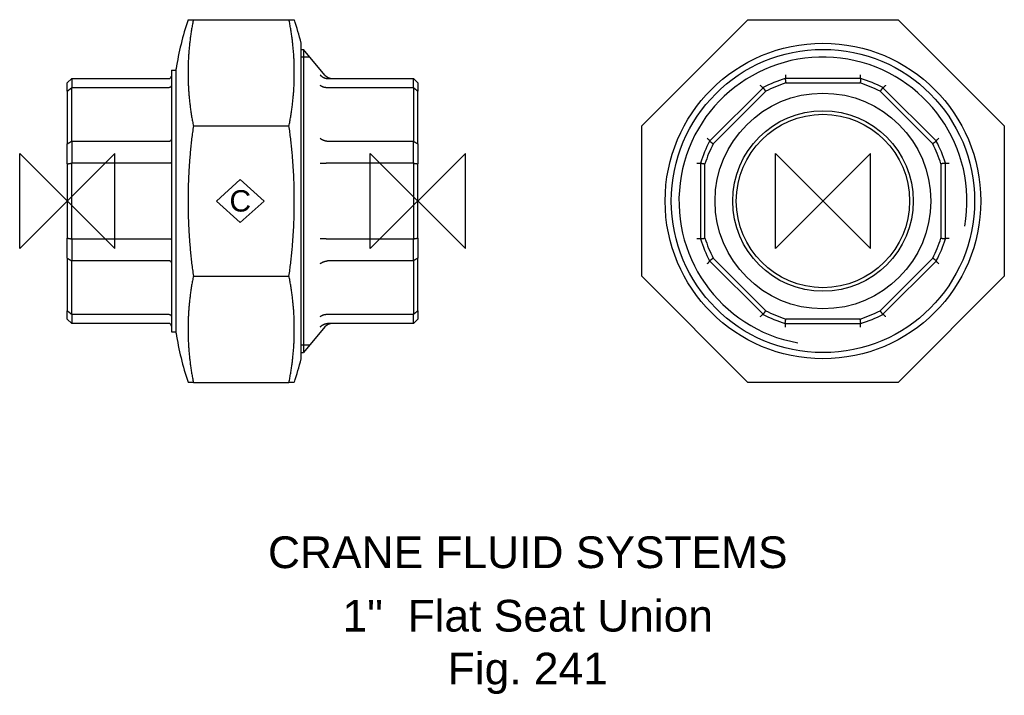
# Model space of a CAD drawing. Extents: x -8 to 148, y -78 to 29.
import ezdxf

# ---------------------------------------------------------------- set-up
doc = ezdxf.new("R2010")
doc.units = 0
doc.header["$MEASUREMENT"] = 0
doc.layers.get('0').update_dxf_attribs({"linetype": 'CONTINUOUS'})
for name, color, linetype in [('DETAIL', 2, 'CONTINUOUS'), ('ORIGIN', 6, 'CONTINUOUS'), ('SYMBOL', 3, 'CONTINUOUS')]:
    doc.layers.add(name, color=color, linetype=linetype)
doc.layers.add('TEXT', color=7, linetype='CONTINUOUS', lineweight=13)
doc.styles.add('fastrack', font='ARIAL.TTF')

# ---------------------------------------------------------------- blocks, each defined once
blk = doc.blocks.new('ZPO')
at = {"layer": 'ORIGIN'}
for p, q in [((-20, 20), (20, -20)), ((20, 20), (-20, -20)), ((-20, -20), (-20, 20)), ((20, -20), (20, 20))]:
    blk.add_line(p, q, dxfattribs=at)
blk = doc.blocks.new('C Symbol')
at = {"layer": 'SYMBOL'}
for p, q in [((-10, 0), (0, 9)), ((0, 9), (10, 0)), ((0, -9), (-10, 0)), ((10, 0), (0, -9))]:
    blk.add_line(p, q, dxfattribs=at)
at = {"layer": 'SYMBOL', "insert": (0, 0), "char_height": 9, "attachment_point": 5, "style": 'fastrack'}
blk.add_mtext('C', dxfattribs=at)

msp = doc.modelspace()

# ---------------------------------------------------------------- linework, layer by layer
at = {"layer": 'DETAIL'}
for p, q in [((19.03, 28.57), (19.87, 28.57)), ((19.87, 28.57), (34.94, 28.57)), ((34.94, 28.57), (35.78, 28.57)), ((90.52, 11.84), (107.26, 28.57)), ((107.26, 28.57), (130.93, 28.57)), ((130.93, 28.57), (147.67, 11.84)), ((36.85, -24.87), (36.85, 24.87)), ((36.85, 23.9), (37.2, 23.9)), ((37.2, 23.9), (37.2, -23.9)), ((40.61, 19.84), (37.2, 23.9)), ((38.22, 22.69), (36.85, 22.69)), ((16.4, 20.64), (16.4, -20.64)), ((16.4, 20.64), (17.14, 20.64)), ((17.14, -20.83), (17.14, 20.83)), ((0, 18.6), (0.7, 19.3)), ((0.7, 19.3), (16, 19.3)), ((0.7, 19.3), (0.7, 17.86)), ((41.06, 19.3), (54.54, 19.3)), ((54.54, 17.86), (54.54, 19.3)), ((54.54, 19.3), (55.24, 18.6)), ((125.06, 19.3), (113.13, 19.3)), ((113.13, 19.3), (113.13, 19.3)), ((125.06, 19.3), (125.05, 19.3)), ((0, 17.29), (0, 18.6)), ((0, 17.29), (0, 9.01)), ((16, 17.86), (0.7, 17.86)), ((0.7, 9.43), (0.7, 17.86)), ((54.54, 17.86), (41.06, 17.86)), ((54.54, 17.86), (54.54, 9.43)), ((55.24, 18.6), (55.24, 17.29)), ((55.24, 9.01), (55.24, 17.29)), ((109.66, 17.86), (101.23, 9.43)), ((101.8, 9.01), (110.08, 17.29)), ((109.66, 17.86), (109.66, 17.86)), ((113.24, 18.6), (124.95, 18.6)), ((128.11, 17.29), (136.39, 9.01)), ((136.96, 9.43), (128.52, 17.86)), ((128.53, 17.86), (128.52, 17.86)), ((19.87, 11.84), (34.94, 11.84)), ((90.52, -11.84), (90.52, 11.84)), ((147.67, 11.84), (147.67, -11.84)), ((0.7, 9.43), (16, 9.43)), ((0.7, 9.43), (0.7, 5.96)), ((41.06, 9.43), (54.54, 9.43)), ((54.54, 5.96), (54.54, 9.43)), ((101.23, 9.43), (101.23, 9.43)), ((136.96, 9.43), (136.96, 9.43)), ((0, 5.86), (0, 9.01)), ((55.24, 9.01), (55.24, 5.86)), ((0, 5.86), (0, -5.86)), ((16, 5.96), (0.7, 5.96)), ((0.7, -5.96), (0.7, 5.96)), ((54.54, 5.96), (41.06, 5.96)), ((54.54, 5.96), (54.54, -5.96)), ((55.24, -5.86), (55.24, 5.86)), ((99.79, 5.96), (99.79, -5.96)), ((99.79, 5.96), (99.79, 5.96)), ((100.49, -5.86), (100.49, 5.86)), ((137.69, 5.86), (137.69, -5.86)), ((138.39, -5.96), (138.39, 5.96)), ((138.39, 5.96), (138.39, 5.96)), ((0, -9.01), (0, -5.86)), ((0.7, -5.96), (16, -5.96)), ((0.7, -5.96), (0.7, -9.43)), ((41.06, -5.96), (54.54, -5.96)), ((54.54, -9.43), (54.54, -5.96)), ((55.24, -5.86), (55.24, -9.01)), ((99.79, -5.96), (99.79, -5.96)), ((138.39, -5.96), (138.39, -5.96)), ((0, -9.01), (0, -17.29)), ((55.24, -17.29), (55.24, -9.01)), ((110.08, -17.29), (101.8, -9.01)), ((136.39, -9.01), (128.11, -17.29)), ((16, -9.43), (0.7, -9.43)), ((0.7, -17.86), (0.7, -9.43)), ((54.54, -9.43), (41.06, -9.43)), ((54.54, -9.43), (54.54, -17.86)), ((101.23, -9.43), (109.66, -17.86)), ((101.23, -9.43), (101.23, -9.43)), ((128.52, -17.86), (136.96, -9.43)), ((136.96, -9.43), (136.96, -9.43)), ((19.87, -11.84), (34.94, -11.84)), ((107.26, -28.58), (90.52, -11.84)), ((147.67, -11.84), (130.93, -28.58)), ((0, -18.6), (0, -17.29)), ((0, -18.6), (0.7, -19.3)), ((0.7, -17.86), (16, -17.86)), ((0.7, -17.86), (0.7, -19.3)), ((41.06, -17.86), (54.54, -17.86)), ((54.54, -19.3), (54.54, -17.86)), ((54.54, -19.3), (55.24, -18.6)), ((55.24, -17.29), (55.24, -18.6)), ((109.66, -17.86), (109.66, -17.86)), ((124.95, -18.6), (113.24, -18.6)), ((128.52, -17.86), (128.53, -17.86)), ((16, -19.3), (0.7, -19.3)), ((40.61, -19.84), (37.2, -23.9)), ((54.54, -19.3), (41.06, -19.3)), ((113.13, -19.3), (125.06, -19.3)), ((113.13, -19.3), (113.13, -19.3)), ((125.05, -19.3), (125.06, -19.3)), ((16.4, -20.64), (17.14, -20.64)), ((36.85, -22.69), (38.22, -22.69)), ((36.85, -23.9), (37.2, -23.9)), ((19.87, -28.58), (19.03, -28.58)), ((19.87, -28.58), (34.94, -28.58)), ((35.78, -28.58), (34.94, -28.58)), ((130.93, -28.58), (107.26, -28.58))]:
    msp.add_line(p, q, dxfattribs=at)
at = {"layer": 'DETAIL', "flags": 128}
for points in [[(19.87, 28.57), (19.83, 28.4), (19.79, 28.22), (19.76, 28.03), (19.72, 27.85), (19.69, 27.67), (19.66, 27.49), (19.63, 27.31), (19.59, 27.13), (19.57, 26.95), (19.54, 26.77), (19.51, 26.59), (19.48, 26.41), (19.45, 26.23), (19.43, 26.05), (19.4, 25.87), (19.38, 25.69), (19.36, 25.52), (19.34, 25.34), (19.31, 25.16), (19.29, 24.98), (19.27, 24.8), (19.25, 24.62), (19.24, 24.44), (19.22, 24.27), (19.2, 24.09), (19.19, 23.91), (19.17, 23.73), (19.16, 23.56), (19.14, 23.38), (19.13, 23.21), (19.12, 23.03), (19.11, 22.85), (19.1, 22.68), (19.09, 22.51), (19.08, 22.33), (19.07, 22.16), (19.06, 21.99), (19.06, 21.81), (19.05, 21.64), (19.05, 21.47), (19.04, 21.3), (19.04, 21.13), (19.03, 20.96), (19.03, 20.79), (19.03, 20.62), (19.03, 20.46), (19.03, 20.29), (19.03, 20.12), (19.03, 19.96), (19.03, 19.79), (19.03, 19.62), (19.03, 19.45), (19.04, 19.28), (19.04, 19.11), (19.05, 18.94), (19.05, 18.77), (19.06, 18.6), (19.06, 18.42), (19.07, 18.25), (19.08, 18.08), (19.09, 17.91), (19.1, 17.73), (19.11, 17.56), (19.12, 17.38), (19.13, 17.21), (19.14, 17.03), (19.16, 16.85), (19.17, 16.68), (19.19, 16.5), (19.2, 16.32), (19.22, 16.15), (19.24, 15.97), (19.25, 15.79), (19.27, 15.61), (19.29, 15.43), (19.31, 15.25), (19.34, 15.08), (19.36, 14.9), (19.38, 14.72), (19.4, 14.54), (19.43, 14.36), (19.45, 14.18), (19.48, 14), (19.51, 13.82), (19.54, 13.64), (19.57, 13.46), (19.59, 13.28), (19.63, 13.1), (19.66, 12.92), (19.69, 12.74), (19.72, 12.56), (19.76, 12.38), (19.79, 12.2), (19.83, 12.02), (19.87, 11.84)], [(34.94, 11.84), (34.98, 12.02), (35.02, 12.2), (35.05, 12.38), (35.08, 12.56), (35.12, 12.74), (35.15, 12.92), (35.18, 13.1), (35.21, 13.28), (35.24, 13.46), (35.27, 13.64), (35.3, 13.82), (35.33, 14), (35.35, 14.18), (35.38, 14.36), (35.4, 14.54), (35.43, 14.72), (35.45, 14.9), (35.47, 15.08), (35.49, 15.25), (35.51, 15.43), (35.53, 15.61), (35.55, 15.79), (35.57, 15.97), (35.59, 16.15), (35.61, 16.32), (35.62, 16.5), (35.64, 16.68), (35.65, 16.85), (35.66, 17.03), (35.68, 17.21), (35.69, 17.38), (35.7, 17.56), (35.71, 17.73), (35.72, 17.91), (35.73, 18.08), (35.74, 18.25), (35.74, 18.42), (35.75, 18.6), (35.76, 18.77), (35.76, 18.94), (35.77, 19.11), (35.77, 19.28), (35.78, 19.45), (35.78, 19.62), (35.78, 19.79), (35.78, 19.96), (35.78, 20.12), (35.78, 20.29), (35.78, 20.46), (35.78, 20.62), (35.78, 20.79), (35.78, 20.96), (35.77, 21.13), (35.77, 21.3), (35.76, 21.47), (35.76, 21.64), (35.75, 21.81), (35.74, 21.99), (35.74, 22.16), (35.73, 22.33), (35.72, 22.51), (35.71, 22.68), (35.7, 22.85), (35.69, 23.03), (35.68, 23.21), (35.66, 23.38), (35.65, 23.56), (35.64, 23.73), (35.62, 23.91), (35.61, 24.09), (35.59, 24.27), (35.57, 24.44), (35.55, 24.62), (35.53, 24.8), (35.51, 24.98), (35.49, 25.16), (35.47, 25.34), (35.45, 25.52), (35.43, 25.69), (35.4, 25.87), (35.38, 26.05), (35.35, 26.23), (35.33, 26.41), (35.3, 26.59), (35.27, 26.77), (35.24, 26.95), (35.21, 27.13), (35.18, 27.31), (35.15, 27.49), (35.12, 27.67), (35.08, 27.85), (35.05, 28.03), (35.02, 28.22), (34.98, 28.4), (34.94, 28.57)], [(16, 19.3), (16.03, 19.3), (16.05, 19.3), (16.08, 19.31), (16.1, 19.31), (16.13, 19.32), (16.15, 19.33), (16.18, 19.34), (16.2, 19.35), (16.22, 19.37), (16.24, 19.38), (16.26, 19.4), (16.28, 19.42), (16.3, 19.44), (16.32, 19.46), (16.33, 19.48), (16.35, 19.5), (16.36, 19.52), (16.37, 19.55), (16.38, 19.57), (16.39, 19.6), (16.39, 19.62), (16.4, 19.65), (16.4, 19.67), (16.4, 19.7)], [(39.86, 19.88), (39.89, 19.83), (39.93, 19.79), (39.97, 19.75), (40.01, 19.71), (40.05, 19.68), (40.09, 19.64), (40.14, 19.61), (40.18, 19.58), (40.23, 19.55), (40.27, 19.52), (40.32, 19.49), (40.37, 19.46), (40.42, 19.44), (40.47, 19.42), (40.52, 19.4), (40.57, 19.38), (40.63, 19.36), (40.68, 19.35), (40.73, 19.34), (40.79, 19.32), (40.84, 19.32), (40.9, 19.31), (40.95, 19.3), (41.01, 19.3)], [(41.01, 19.3), (41.01, 19.3), (41.01, 19.3), (41.01, 19.3), (41.01, 19.3), (41.02, 19.3), (41.02, 19.3), (41.02, 19.3), (41.02, 19.3), (41.02, 19.3), (41.03, 19.3), (41.03, 19.3), (41.03, 19.3), (41.03, 19.3), (41.04, 19.3), (41.04, 19.3), (41.04, 19.3), (41.04, 19.3), (41.04, 19.3), (41.05, 19.3), (41.05, 19.3), (41.05, 19.3), (41.05, 19.3), (41.06, 19.3), (41.06, 19.3)], [(113.18, 19.88), (113.19, 19.83), (113.19, 19.79), (113.19, 19.75), (113.19, 19.71), (113.19, 19.68), (113.19, 19.64), (113.19, 19.61), (113.19, 19.58), (113.19, 19.55), (113.19, 19.52), (113.19, 19.49), (113.18, 19.46), (113.18, 19.44), (113.18, 19.42), (113.18, 19.4), (113.17, 19.38), (113.17, 19.36), (113.17, 19.35), (113.16, 19.34), (113.16, 19.32), (113.15, 19.32), (113.15, 19.31), (113.14, 19.3), (113.13, 19.3)], [(113.13, 19.3), (113.14, 19.27), (113.14, 19.24), (113.14, 19.21), (113.15, 19.18), (113.15, 19.15), (113.16, 19.12), (113.16, 19.1), (113.17, 19.07), (113.17, 19.04), (113.18, 19.01), (113.18, 18.98), (113.18, 18.95), (113.19, 18.92), (113.19, 18.89), (113.2, 18.86), (113.2, 18.83), (113.21, 18.8), (113.21, 18.77), (113.22, 18.75), (113.22, 18.72), (113.22, 18.69), (113.23, 18.66), (113.23, 18.63), (113.24, 18.6)], [(125.06, 19.3), (125.05, 19.27), (125.05, 19.24), (125.04, 19.21), (125.04, 19.18), (125.03, 19.15), (125.03, 19.12), (125.03, 19.1), (125.02, 19.07), (125.02, 19.04), (125.01, 19.01), (125.01, 18.98), (125, 18.95), (125, 18.92), (124.99, 18.89), (124.99, 18.86), (124.99, 18.83), (124.98, 18.8), (124.98, 18.77), (124.97, 18.75), (124.97, 18.72), (124.96, 18.69), (124.96, 18.66), (124.95, 18.63), (124.95, 18.6)], [(125.05, 19.3), (125.05, 19.3), (125.04, 19.31), (125.04, 19.32), (125.03, 19.32), (125.03, 19.34), (125.02, 19.35), (125.02, 19.36), (125.01, 19.38), (125.01, 19.4), (125.01, 19.42), (125.01, 19.44), (125, 19.46), (125, 19.49), (125, 19.52), (125, 19.55), (125, 19.58), (125, 19.61), (125, 19.64), (125, 19.68), (125, 19.71), (125, 19.75), (125, 19.79), (125, 19.83), (125, 19.88)], [(0, 17.29), (0.03, 17.32), (0.06, 17.34), (0.09, 17.36), (0.12, 17.39), (0.15, 17.41), (0.17, 17.44), (0.2, 17.46), (0.23, 17.48), (0.26, 17.51), (0.29, 17.53), (0.32, 17.55), (0.35, 17.58), (0.38, 17.6), (0.41, 17.63), (0.44, 17.65), (0.47, 17.67), (0.5, 17.7), (0.52, 17.72), (0.55, 17.74), (0.58, 17.77), (0.61, 17.79), (0.64, 17.82), (0.67, 17.84), (0.7, 17.86)], [(16.4, 18.19), (16.4, 18.17), (16.4, 18.15), (16.39, 18.13), (16.39, 18.1), (16.38, 18.08), (16.37, 18.06), (16.36, 18.05), (16.35, 18.03), (16.33, 18.01), (16.32, 17.99), (16.3, 17.97), (16.28, 17.96), (16.26, 17.94), (16.24, 17.93), (16.22, 17.92), (16.2, 17.91), (16.18, 17.9), (16.15, 17.89), (16.13, 17.88), (16.1, 17.87), (16.08, 17.87), (16.05, 17.87), (16.03, 17.86), (16, 17.86)], [(41.01, 17.86), (40.95, 17.86), (40.9, 17.86), (40.84, 17.86), (40.79, 17.86), (40.73, 17.87), (40.68, 17.87), (40.63, 17.88), (40.57, 17.89), (40.52, 17.9), (40.47, 17.91), (40.42, 17.93), (40.37, 17.94), (40.32, 17.96), (40.27, 17.98), (40.23, 18), (40.18, 18.02), (40.14, 18.04), (40.09, 18.06), (40.05, 18.09), (40.01, 18.12), (39.97, 18.14), (39.93, 18.17), (39.89, 18.2), (39.86, 18.23)], [(41.06, 17.86), (41.06, 17.86), (41.05, 17.86), (41.05, 17.86), (41.05, 17.86), (41.05, 17.86), (41.04, 17.86), (41.04, 17.86), (41.04, 17.86), (41.04, 17.86), (41.04, 17.86), (41.03, 17.86), (41.03, 17.86), (41.03, 17.86), (41.03, 17.86), (41.02, 17.86), (41.02, 17.86), (41.02, 17.86), (41.02, 17.86), (41.02, 17.86), (41.01, 17.86), (41.01, 17.86), (41.01, 17.86), (41.01, 17.86), (41.01, 17.86)], [(55.24, 17.29), (55.21, 17.32), (55.18, 17.34), (55.15, 17.36), (55.12, 17.39), (55.09, 17.41), (55.07, 17.44), (55.04, 17.46), (55.01, 17.48), (54.98, 17.51), (54.95, 17.53), (54.92, 17.55), (54.89, 17.58), (54.86, 17.6), (54.83, 17.63), (54.8, 17.65), (54.77, 17.67), (54.74, 17.7), (54.72, 17.72), (54.69, 17.74), (54.66, 17.77), (54.63, 17.79), (54.6, 17.82), (54.57, 17.84), (54.54, 17.86)], [(109.66, 17.86), (109.65, 17.86), (109.65, 17.86), (109.64, 17.86), (109.63, 17.86), (109.62, 17.87), (109.6, 17.87), (109.59, 17.88), (109.58, 17.89), (109.56, 17.9), (109.55, 17.91), (109.53, 17.93), (109.51, 17.94), (109.49, 17.96), (109.47, 17.98), (109.45, 18), (109.43, 18.02), (109.4, 18.04), (109.38, 18.06), (109.35, 18.09), (109.33, 18.12), (109.3, 18.14), (109.27, 18.17), (109.25, 18.2), (109.22, 18.23)], [(110.08, 17.29), (110.06, 17.32), (110.05, 17.34), (110.03, 17.36), (110.01, 17.39), (109.99, 17.41), (109.98, 17.44), (109.96, 17.46), (109.94, 17.48), (109.93, 17.51), (109.91, 17.53), (109.89, 17.55), (109.87, 17.58), (109.86, 17.6), (109.84, 17.63), (109.82, 17.65), (109.8, 17.67), (109.79, 17.7), (109.77, 17.72), (109.75, 17.74), (109.73, 17.77), (109.72, 17.79), (109.7, 17.82), (109.68, 17.84), (109.66, 17.86)], [(128.52, 17.86), (128.51, 17.84), (128.49, 17.82), (128.47, 17.79), (128.45, 17.77), (128.44, 17.74), (128.42, 17.72), (128.4, 17.7), (128.38, 17.67), (128.37, 17.65), (128.35, 17.63), (128.33, 17.6), (128.31, 17.58), (128.3, 17.55), (128.28, 17.53), (128.26, 17.51), (128.25, 17.48), (128.23, 17.46), (128.21, 17.44), (128.19, 17.41), (128.18, 17.39), (128.16, 17.36), (128.14, 17.34), (128.12, 17.32), (128.11, 17.29)], [(128.97, 18.23), (128.94, 18.2), (128.91, 18.17), (128.89, 18.14), (128.86, 18.12), (128.83, 18.09), (128.81, 18.06), (128.78, 18.04), (128.76, 18.02), (128.74, 18), (128.72, 17.98), (128.7, 17.96), (128.68, 17.94), (128.66, 17.93), (128.64, 17.91), (128.63, 17.9), (128.61, 17.89), (128.6, 17.88), (128.58, 17.87), (128.57, 17.87), (128.56, 17.86), (128.55, 17.86), (128.54, 17.86), (128.53, 17.86), (128.53, 17.86)], [(19.87, 11.84), (19.83, 11.58), (19.79, 11.33), (19.76, 11.07), (19.72, 10.82), (19.69, 10.56), (19.66, 10.31), (19.63, 10.05), (19.59, 9.8), (19.57, 9.54), (19.54, 9.29), (19.51, 9.03), (19.48, 8.78), (19.45, 8.53), (19.43, 8.27), (19.4, 8.02), (19.38, 7.76), (19.36, 7.51), (19.34, 7.26), (19.31, 7), (19.29, 6.75), (19.27, 6.5), (19.25, 6.24), (19.24, 5.99), (19.22, 5.74), (19.2, 5.49), (19.19, 5.24), (19.17, 4.99), (19.16, 4.74), (19.14, 4.49), (19.13, 4.24), (19.12, 3.99), (19.11, 3.75), (19.1, 3.5), (19.09, 3.25), (19.08, 3.01), (19.07, 2.76), (19.06, 2.52), (19.06, 2.27), (19.05, 2.03), (19.05, 1.79), (19.04, 1.55), (19.04, 1.31), (19.03, 1.07), (19.03, 0.83), (19.03, 0.59), (19.03, 0.35), (19.03, 0.12), (19.03, -0.12), (19.03, -0.35), (19.03, -0.59), (19.03, -0.83), (19.03, -1.07), (19.04, -1.31), (19.04, -1.55), (19.05, -1.79), (19.05, -2.03), (19.06, -2.27), (19.06, -2.52), (19.07, -2.76), (19.08, -3.01), (19.09, -3.25), (19.1, -3.5), (19.11, -3.75), (19.12, -3.99), (19.13, -4.24), (19.14, -4.49), (19.16, -4.74), (19.17, -4.99), (19.19, -5.24), (19.2, -5.49), (19.22, -5.74), (19.24, -5.99), (19.25, -6.24), (19.27, -6.5), (19.29, -6.75), (19.31, -7), (19.34, -7.26), (19.36, -7.51), (19.38, -7.76), (19.4, -8.02), (19.43, -8.27), (19.45, -8.53), (19.48, -8.78), (19.51, -9.03), (19.54, -9.29), (19.57, -9.54), (19.59, -9.8), (19.63, -10.05), (19.66, -10.31), (19.69, -10.56), (19.72, -10.82), (19.76, -11.07), (19.79, -11.33), (19.83, -11.58), (19.87, -11.84)], [(34.94, -11.84), (34.98, -11.58), (35.02, -11.33), (35.05, -11.07), (35.08, -10.82), (35.12, -10.56), (35.15, -10.31), (35.18, -10.05), (35.21, -9.8), (35.24, -9.54), (35.27, -9.29), (35.3, -9.03), (35.33, -8.78), (35.35, -8.53), (35.38, -8.27), (35.4, -8.02), (35.43, -7.76), (35.45, -7.51), (35.47, -7.26), (35.49, -7), (35.51, -6.75), (35.53, -6.5), (35.55, -6.24), (35.57, -5.99), (35.59, -5.74), (35.61, -5.49), (35.62, -5.24), (35.64, -4.99), (35.65, -4.74), (35.66, -4.49), (35.68, -4.24), (35.69, -3.99), (35.7, -3.75), (35.71, -3.5), (35.72, -3.25), (35.73, -3.01), (35.74, -2.76), (35.74, -2.52), (35.75, -2.27), (35.76, -2.03), (35.76, -1.79), (35.77, -1.55), (35.77, -1.31), (35.78, -1.07), (35.78, -0.83), (35.78, -0.59), (35.78, -0.35), (35.78, -0.12), (35.78, 0.12), (35.78, 0.35), (35.78, 0.59), (35.78, 0.83), (35.78, 1.07), (35.77, 1.31), (35.77, 1.55), (35.76, 1.79), (35.76, 2.03), (35.75, 2.27), (35.74, 2.52), (35.74, 2.76), (35.73, 3.01), (35.72, 3.25), (35.71, 3.5), (35.7, 3.75), (35.69, 3.99), (35.68, 4.24), (35.66, 4.49), (35.65, 4.74), (35.64, 4.99), (35.62, 5.24), (35.61, 5.49), (35.59, 5.74), (35.57, 5.99), (35.55, 6.24), (35.53, 6.5), (35.51, 6.75), (35.49, 7), (35.47, 7.26), (35.45, 7.51), (35.43, 7.76), (35.4, 8.02), (35.38, 8.27), (35.35, 8.53), (35.33, 8.78), (35.3, 9.03), (35.27, 9.29), (35.24, 9.54), (35.21, 9.8), (35.18, 10.05), (35.15, 10.31), (35.12, 10.56), (35.08, 10.82), (35.05, 11.07), (35.02, 11.33), (34.98, 11.58), (34.94, 11.84)], [(0, 9.01), (0.03, 9.03), (0.06, 9.05), (0.09, 9.06), (0.12, 9.08), (0.15, 9.1), (0.17, 9.12), (0.2, 9.13), (0.23, 9.15), (0.26, 9.17), (0.29, 9.19), (0.32, 9.2), (0.35, 9.22), (0.38, 9.24), (0.41, 9.26), (0.44, 9.27), (0.47, 9.29), (0.5, 9.31), (0.52, 9.33), (0.55, 9.34), (0.58, 9.36), (0.61, 9.38), (0.64, 9.4), (0.67, 9.41), (0.7, 9.43)], [(16, 9.43), (16.03, 9.43), (16.05, 9.43), (16.08, 9.44), (16.1, 9.44), (16.13, 9.44), (16.15, 9.45), (16.18, 9.46), (16.2, 9.46), (16.22, 9.47), (16.24, 9.48), (16.26, 9.49), (16.28, 9.5), (16.3, 9.51), (16.32, 9.53), (16.33, 9.54), (16.35, 9.55), (16.36, 9.57), (16.37, 9.58), (16.38, 9.59), (16.39, 9.61), (16.39, 9.62), (16.4, 9.64), (16.4, 9.66), (16.4, 9.67)], [(39.86, 9.88), (39.89, 9.85), (39.93, 9.82), (39.97, 9.79), (40.01, 9.77), (40.05, 9.74), (40.09, 9.72), (40.14, 9.69), (40.18, 9.67), (40.23, 9.65), (40.27, 9.62), (40.32, 9.6), (40.37, 9.58), (40.42, 9.57), (40.47, 9.55), (40.52, 9.53), (40.57, 9.52), (40.63, 9.5), (40.68, 9.49), (40.73, 9.48), (40.79, 9.47), (40.84, 9.46), (40.9, 9.45), (40.95, 9.44), (41.01, 9.43)], [(41.01, 9.43), (41.01, 9.43), (41.01, 9.43), (41.01, 9.43), (41.01, 9.43), (41.02, 9.43), (41.02, 9.43), (41.02, 9.43), (41.02, 9.43), (41.02, 9.43), (41.03, 9.43), (41.03, 9.43), (41.03, 9.43), (41.03, 9.43), (41.04, 9.43), (41.04, 9.43), (41.04, 9.43), (41.04, 9.43), (41.04, 9.43), (41.05, 9.43), (41.05, 9.43), (41.05, 9.43), (41.05, 9.43), (41.06, 9.43), (41.06, 9.43)], [(54.54, 9.43), (54.57, 9.41), (54.6, 9.4), (54.63, 9.38), (54.66, 9.36), (54.69, 9.34), (54.72, 9.33), (54.74, 9.31), (54.77, 9.29), (54.8, 9.27), (54.83, 9.26), (54.86, 9.24), (54.89, 9.22), (54.92, 9.2), (54.95, 9.19), (54.98, 9.17), (55.01, 9.15), (55.04, 9.13), (55.07, 9.12), (55.09, 9.1), (55.12, 9.08), (55.15, 9.06), (55.18, 9.05), (55.21, 9.03), (55.24, 9.01)], [(100.86, 9.88), (100.89, 9.85), (100.92, 9.82), (100.95, 9.79), (100.98, 9.77), (101, 9.74), (101.03, 9.72), (101.05, 9.69), (101.08, 9.67), (101.1, 9.65), (101.12, 9.62), (101.14, 9.6), (101.15, 9.58), (101.17, 9.57), (101.18, 9.55), (101.19, 9.53), (101.2, 9.52), (101.21, 9.5), (101.22, 9.49), (101.23, 9.48), (101.23, 9.47), (101.23, 9.46), (101.23, 9.45), (101.23, 9.44), (101.23, 9.43)], [(101.23, 9.43), (101.25, 9.41), (101.28, 9.4), (101.3, 9.38), (101.33, 9.36), (101.35, 9.34), (101.37, 9.33), (101.4, 9.31), (101.42, 9.29), (101.44, 9.27), (101.47, 9.26), (101.49, 9.24), (101.52, 9.22), (101.54, 9.2), (101.56, 9.19), (101.59, 9.17), (101.61, 9.15), (101.63, 9.13), (101.66, 9.12), (101.68, 9.1), (101.71, 9.08), (101.73, 9.06), (101.75, 9.05), (101.78, 9.03), (101.8, 9.01)], [(136.96, 9.43), (136.93, 9.41), (136.91, 9.4), (136.89, 9.38), (136.86, 9.36), (136.84, 9.34), (136.81, 9.33), (136.79, 9.31), (136.77, 9.29), (136.74, 9.27), (136.72, 9.26), (136.7, 9.24), (136.67, 9.22), (136.65, 9.2), (136.62, 9.19), (136.6, 9.17), (136.58, 9.15), (136.55, 9.13), (136.53, 9.12), (136.51, 9.1), (136.48, 9.08), (136.46, 9.06), (136.43, 9.05), (136.41, 9.03), (136.39, 9.01)], [(136.96, 9.43), (136.95, 9.44), (136.95, 9.45), (136.95, 9.46), (136.96, 9.47), (136.96, 9.48), (136.97, 9.49), (136.97, 9.5), (136.98, 9.52), (136.99, 9.53), (137.01, 9.55), (137.02, 9.57), (137.04, 9.58), (137.05, 9.6), (137.07, 9.62), (137.09, 9.65), (137.11, 9.67), (137.13, 9.69), (137.16, 9.72), (137.18, 9.74), (137.21, 9.77), (137.24, 9.79), (137.27, 9.82), (137.3, 9.85), (137.33, 9.88)], [(0, 5.86), (0.03, 5.86), (0.06, 5.86), (0.09, 5.87), (0.12, 5.87), (0.15, 5.88), (0.17, 5.88), (0.2, 5.89), (0.23, 5.89), (0.26, 5.9), (0.29, 5.9), (0.32, 5.9), (0.35, 5.91), (0.38, 5.91), (0.41, 5.92), (0.44, 5.92), (0.47, 5.93), (0.5, 5.93), (0.52, 5.94), (0.55, 5.94), (0.58, 5.94), (0.61, 5.95), (0.64, 5.95), (0.67, 5.96), (0.7, 5.96)], [(16.4, 6.02), (16.4, 6.02), (16.4, 6.01), (16.39, 6.01), (16.39, 6.01), (16.38, 6), (16.37, 6), (16.36, 6), (16.35, 5.99), (16.33, 5.99), (16.32, 5.99), (16.3, 5.98), (16.28, 5.98), (16.26, 5.98), (16.24, 5.97), (16.22, 5.97), (16.2, 5.97), (16.18, 5.97), (16.15, 5.97), (16.13, 5.97), (16.1, 5.96), (16.08, 5.96), (16.05, 5.96), (16.03, 5.96), (16, 5.96)], [(41.01, 5.96), (40.95, 5.95), (40.9, 5.95), (40.84, 5.94), (40.79, 5.94), (40.73, 5.93), (40.68, 5.93), (40.63, 5.92), (40.57, 5.92), (40.52, 5.92), (40.47, 5.91), (40.42, 5.91), (40.37, 5.91), (40.32, 5.91), (40.27, 5.91), (40.23, 5.9), (40.18, 5.9), (40.14, 5.9), (40.09, 5.9), (40.05, 5.9), (40.01, 5.9), (39.97, 5.91), (39.93, 5.91), (39.89, 5.91), (39.86, 5.91)], [(41.06, 5.96), (41.06, 5.96), (41.05, 5.96), (41.05, 5.96), (41.05, 5.96), (41.05, 5.96), (41.04, 5.96), (41.04, 5.96), (41.04, 5.96), (41.04, 5.96), (41.04, 5.96), (41.03, 5.96), (41.03, 5.96), (41.03, 5.96), (41.03, 5.96), (41.02, 5.96), (41.02, 5.96), (41.02, 5.96), (41.02, 5.96), (41.02, 5.96), (41.01, 5.96), (41.01, 5.96), (41.01, 5.96), (41.01, 5.96), (41.01, 5.96)], [(54.54, 5.96), (54.57, 5.96), (54.6, 5.95), (54.63, 5.95), (54.66, 5.94), (54.69, 5.94), (54.72, 5.94), (54.74, 5.93), (54.77, 5.93), (54.8, 5.92), (54.83, 5.92), (54.86, 5.91), (54.89, 5.91), (54.92, 5.9), (54.95, 5.9), (54.98, 5.9), (55.01, 5.89), (55.04, 5.89), (55.07, 5.88), (55.09, 5.88), (55.12, 5.87), (55.15, 5.87), (55.18, 5.86), (55.21, 5.86), (55.24, 5.86)], [(99.79, 5.96), (99.79, 5.95), (99.79, 5.95), (99.78, 5.94), (99.77, 5.94), (99.76, 5.93), (99.75, 5.93), (99.73, 5.92), (99.71, 5.92), (99.7, 5.92), (99.68, 5.91), (99.65, 5.91), (99.63, 5.91), (99.6, 5.91), (99.58, 5.91), (99.55, 5.9), (99.52, 5.9), (99.49, 5.9), (99.45, 5.9), (99.42, 5.9), (99.38, 5.9), (99.34, 5.91), (99.3, 5.91), (99.26, 5.91), (99.22, 5.91)], [(99.79, 5.96), (99.82, 5.96), (99.85, 5.95), (99.88, 5.95), (99.91, 5.94), (99.94, 5.94), (99.97, 5.94), (100, 5.93), (100.03, 5.93), (100.06, 5.92), (100.09, 5.92), (100.11, 5.91), (100.14, 5.91), (100.17, 5.9), (100.2, 5.9), (100.23, 5.9), (100.26, 5.89), (100.29, 5.89), (100.32, 5.88), (100.35, 5.88), (100.38, 5.87), (100.41, 5.87), (100.44, 5.86), (100.46, 5.86), (100.49, 5.86)], [(138.39, 5.96), (138.36, 5.96), (138.34, 5.95), (138.31, 5.95), (138.28, 5.94), (138.25, 5.94), (138.22, 5.94), (138.19, 5.93), (138.16, 5.93), (138.13, 5.92), (138.1, 5.92), (138.07, 5.91), (138.04, 5.91), (138.01, 5.9), (137.99, 5.9), (137.96, 5.9), (137.93, 5.89), (137.9, 5.89), (137.87, 5.88), (137.84, 5.88), (137.81, 5.87), (137.78, 5.87), (137.75, 5.86), (137.72, 5.86), (137.69, 5.86)], [(138.97, 5.91), (138.93, 5.91), (138.89, 5.91), (138.85, 5.91), (138.81, 5.9), (138.77, 5.9), (138.74, 5.9), (138.7, 5.9), (138.67, 5.9), (138.64, 5.9), (138.61, 5.91), (138.58, 5.91), (138.56, 5.91), (138.53, 5.91), (138.51, 5.91), (138.49, 5.92), (138.47, 5.92), (138.46, 5.92), (138.44, 5.93), (138.43, 5.93), (138.42, 5.94), (138.41, 5.94), (138.4, 5.95), (138.4, 5.95), (138.39, 5.96)], [(0, -5.86), (0.03, -5.86), (0.06, -5.86), (0.09, -5.87), (0.12, -5.87), (0.15, -5.88), (0.17, -5.88), (0.2, -5.89), (0.23, -5.89), (0.26, -5.9), (0.29, -5.9), (0.32, -5.9), (0.35, -5.91), (0.38, -5.91), (0.41, -5.92), (0.44, -5.92), (0.47, -5.93), (0.5, -5.93), (0.52, -5.94), (0.55, -5.94), (0.58, -5.94), (0.61, -5.95), (0.64, -5.95), (0.67, -5.96), (0.7, -5.96)], [(16, -5.96), (16.03, -5.96), (16.05, -5.96), (16.08, -5.96), (16.1, -5.96), (16.13, -5.97), (16.15, -5.97), (16.18, -5.97), (16.2, -5.97), (16.22, -5.97), (16.24, -5.97), (16.26, -5.98), (16.28, -5.98), (16.3, -5.98), (16.32, -5.99), (16.33, -5.99), (16.35, -5.99), (16.36, -6), (16.37, -6), (16.38, -6), (16.39, -6.01), (16.39, -6.01), (16.4, -6.01), (16.4, -6.02), (16.4, -6.02)], [(39.86, -5.91), (39.89, -5.91), (39.93, -5.91), (39.97, -5.91), (40.01, -5.9), (40.05, -5.9), (40.09, -5.9), (40.14, -5.9), (40.18, -5.9), (40.23, -5.9), (40.27, -5.91), (40.32, -5.91), (40.37, -5.91), (40.42, -5.91), (40.47, -5.91), (40.52, -5.92), (40.57, -5.92), (40.63, -5.92), (40.68, -5.93), (40.73, -5.93), (40.79, -5.94), (40.84, -5.94), (40.9, -5.95), (40.95, -5.95), (41.01, -5.96)], [(41.01, -5.96), (41.01, -5.96), (41.01, -5.96), (41.01, -5.96), (41.01, -5.96), (41.02, -5.96), (41.02, -5.96), (41.02, -5.96), (41.02, -5.96), (41.02, -5.96), (41.03, -5.96), (41.03, -5.96), (41.03, -5.96), (41.03, -5.96), (41.04, -5.96), (41.04, -5.96), (41.04, -5.96), (41.04, -5.96), (41.04, -5.96), (41.05, -5.96), (41.05, -5.96), (41.05, -5.96), (41.05, -5.96), (41.06, -5.96), (41.06, -5.96)], [(54.54, -5.96), (54.57, -5.96), (54.6, -5.95), (54.63, -5.95), (54.66, -5.94), (54.69, -5.94), (54.72, -5.94), (54.74, -5.93), (54.77, -5.93), (54.8, -5.92), (54.83, -5.92), (54.86, -5.91), (54.89, -5.91), (54.92, -5.9), (54.95, -5.9), (54.98, -5.9), (55.01, -5.89), (55.04, -5.89), (55.07, -5.88), (55.09, -5.88), (55.12, -5.87), (55.15, -5.87), (55.18, -5.86), (55.21, -5.86), (55.24, -5.86)], [(99.22, -5.91), (99.26, -5.91), (99.3, -5.91), (99.34, -5.91), (99.38, -5.9), (99.42, -5.9), (99.45, -5.9), (99.49, -5.9), (99.52, -5.9), (99.55, -5.9), (99.58, -5.91), (99.6, -5.91), (99.63, -5.91), (99.65, -5.91), (99.68, -5.91), (99.7, -5.92), (99.71, -5.92), (99.73, -5.92), (99.75, -5.93), (99.76, -5.93), (99.77, -5.94), (99.78, -5.94), (99.79, -5.95), (99.79, -5.95), (99.79, -5.96)], [(99.79, -5.96), (99.82, -5.96), (99.85, -5.95), (99.88, -5.95), (99.91, -5.94), (99.94, -5.94), (99.97, -5.94), (100, -5.93), (100.03, -5.93), (100.06, -5.92), (100.09, -5.92), (100.11, -5.91), (100.14, -5.91), (100.17, -5.9), (100.2, -5.9), (100.23, -5.9), (100.26, -5.89), (100.29, -5.89), (100.32, -5.88), (100.35, -5.88), (100.38, -5.87), (100.41, -5.87), (100.44, -5.86), (100.46, -5.86), (100.49, -5.86)], [(137.69, -5.86), (137.72, -5.86), (137.75, -5.86), (137.78, -5.87), (137.81, -5.87), (137.84, -5.88), (137.87, -5.88), (137.9, -5.89), (137.93, -5.89), (137.96, -5.9), (137.99, -5.9), (138.01, -5.9), (138.04, -5.91), (138.07, -5.91), (138.1, -5.92), (138.13, -5.92), (138.16, -5.93), (138.19, -5.93), (138.22, -5.94), (138.25, -5.94), (138.28, -5.94), (138.31, -5.95), (138.34, -5.95), (138.36, -5.96), (138.39, -5.96)], [(138.97, -5.91), (138.93, -5.91), (138.89, -5.91), (138.85, -5.91), (138.81, -5.9), (138.77, -5.9), (138.74, -5.9), (138.7, -5.9), (138.67, -5.9), (138.64, -5.9), (138.61, -5.91), (138.58, -5.91), (138.56, -5.91), (138.53, -5.91), (138.51, -5.91), (138.49, -5.92), (138.47, -5.92), (138.46, -5.92), (138.44, -5.93), (138.43, -5.93), (138.42, -5.94), (138.41, -5.94), (138.4, -5.95), (138.4, -5.95), (138.39, -5.96)], [(0, -9.01), (0.03, -9.03), (0.06, -9.05), (0.09, -9.06), (0.12, -9.08), (0.15, -9.1), (0.17, -9.12), (0.2, -9.13), (0.23, -9.15), (0.26, -9.17), (0.29, -9.19), (0.32, -9.2), (0.35, -9.22), (0.38, -9.24), (0.41, -9.26), (0.44, -9.27), (0.47, -9.29), (0.5, -9.31), (0.52, -9.33), (0.55, -9.34), (0.58, -9.36), (0.61, -9.38), (0.64, -9.4), (0.67, -9.41), (0.7, -9.43)], [(55.24, -9.01), (55.21, -9.03), (55.18, -9.05), (55.15, -9.06), (55.12, -9.08), (55.09, -9.1), (55.07, -9.12), (55.04, -9.13), (55.01, -9.15), (54.98, -9.17), (54.95, -9.19), (54.92, -9.2), (54.89, -9.22), (54.86, -9.24), (54.83, -9.26), (54.8, -9.27), (54.77, -9.29), (54.74, -9.31), (54.72, -9.33), (54.69, -9.34), (54.66, -9.36), (54.63, -9.38), (54.6, -9.4), (54.57, -9.41), (54.54, -9.43)], [(101.8, -9.01), (101.78, -9.03), (101.75, -9.05), (101.73, -9.06), (101.71, -9.08), (101.68, -9.1), (101.66, -9.12), (101.63, -9.13), (101.61, -9.15), (101.59, -9.17), (101.56, -9.19), (101.54, -9.2), (101.52, -9.22), (101.49, -9.24), (101.47, -9.26), (101.44, -9.27), (101.42, -9.29), (101.4, -9.31), (101.37, -9.33), (101.35, -9.34), (101.33, -9.36), (101.3, -9.38), (101.28, -9.4), (101.25, -9.41), (101.23, -9.43)], [(136.96, -9.43), (136.93, -9.41), (136.91, -9.4), (136.89, -9.38), (136.86, -9.36), (136.84, -9.34), (136.81, -9.33), (136.79, -9.31), (136.77, -9.29), (136.74, -9.27), (136.72, -9.26), (136.7, -9.24), (136.67, -9.22), (136.65, -9.2), (136.62, -9.19), (136.6, -9.17), (136.58, -9.15), (136.55, -9.13), (136.53, -9.12), (136.51, -9.1), (136.48, -9.08), (136.46, -9.06), (136.43, -9.05), (136.41, -9.03), (136.39, -9.01)], [(16.4, -9.67), (16.4, -9.66), (16.4, -9.64), (16.39, -9.62), (16.39, -9.61), (16.38, -9.59), (16.37, -9.58), (16.36, -9.57), (16.35, -9.55), (16.33, -9.54), (16.32, -9.53), (16.3, -9.51), (16.28, -9.5), (16.26, -9.49), (16.24, -9.48), (16.22, -9.47), (16.2, -9.46), (16.18, -9.46), (16.15, -9.45), (16.13, -9.44), (16.1, -9.44), (16.08, -9.44), (16.05, -9.43), (16.03, -9.43), (16, -9.43)], [(39.86, -9.88), (39.89, -9.85), (39.93, -9.82), (39.97, -9.79), (40.01, -9.77), (40.05, -9.74), (40.09, -9.72), (40.14, -9.69), (40.18, -9.67), (40.23, -9.65), (40.27, -9.62), (40.32, -9.6), (40.37, -9.58), (40.42, -9.57), (40.47, -9.55), (40.52, -9.53), (40.57, -9.52), (40.63, -9.5), (40.68, -9.49), (40.73, -9.48), (40.79, -9.47), (40.84, -9.46), (40.9, -9.45), (40.95, -9.44), (41.01, -9.43)], [(41.06, -9.43), (41.06, -9.43), (41.05, -9.43), (41.05, -9.43), (41.05, -9.43), (41.05, -9.43), (41.04, -9.43), (41.04, -9.43), (41.04, -9.43), (41.04, -9.43), (41.04, -9.43), (41.03, -9.43), (41.03, -9.43), (41.03, -9.43), (41.03, -9.43), (41.02, -9.43), (41.02, -9.43), (41.02, -9.43), (41.02, -9.43), (41.02, -9.43), (41.01, -9.43), (41.01, -9.43), (41.01, -9.43), (41.01, -9.43), (41.01, -9.43)], [(100.86, -9.88), (100.89, -9.85), (100.92, -9.82), (100.95, -9.79), (100.98, -9.77), (101, -9.74), (101.03, -9.72), (101.05, -9.69), (101.08, -9.67), (101.1, -9.65), (101.12, -9.62), (101.14, -9.6), (101.15, -9.58), (101.17, -9.57), (101.18, -9.55), (101.19, -9.53), (101.2, -9.52), (101.21, -9.5), (101.22, -9.49), (101.23, -9.48), (101.23, -9.47), (101.23, -9.46), (101.23, -9.45), (101.23, -9.44), (101.23, -9.43)], [(137.33, -9.88), (137.3, -9.85), (137.27, -9.82), (137.24, -9.79), (137.21, -9.77), (137.18, -9.74), (137.16, -9.72), (137.13, -9.69), (137.11, -9.67), (137.09, -9.65), (137.07, -9.62), (137.05, -9.6), (137.04, -9.58), (137.02, -9.57), (137.01, -9.55), (136.99, -9.53), (136.98, -9.52), (136.97, -9.5), (136.97, -9.49), (136.96, -9.48), (136.96, -9.47), (136.95, -9.46), (136.95, -9.45), (136.95, -9.44), (136.96, -9.43)], [(19.87, -11.84), (19.83, -12.02), (19.79, -12.2), (19.76, -12.38), (19.72, -12.56), (19.69, -12.74), (19.66, -12.92), (19.63, -13.1), (19.59, -13.28), (19.57, -13.46), (19.54, -13.64), (19.51, -13.82), (19.48, -14), (19.45, -14.18), (19.43, -14.36), (19.4, -14.54), (19.38, -14.72), (19.36, -14.9), (19.34, -15.08), (19.31, -15.25), (19.29, -15.43), (19.27, -15.61), (19.25, -15.79), (19.24, -15.97), (19.22, -16.15), (19.2, -16.32), (19.19, -16.5), (19.17, -16.68), (19.16, -16.85), (19.14, -17.03), (19.13, -17.21), (19.12, -17.38), (19.11, -17.56), (19.1, -17.73), (19.09, -17.91), (19.08, -18.08), (19.07, -18.25), (19.06, -18.42), (19.06, -18.6), (19.05, -18.77), (19.05, -18.94), (19.04, -19.11), (19.04, -19.28), (19.03, -19.45), (19.03, -19.62), (19.03, -19.79), (19.03, -19.96), (19.03, -20.12), (19.03, -20.29), (19.03, -20.46), (19.03, -20.62), (19.03, -20.79), (19.03, -20.96), (19.04, -21.13), (19.04, -21.3), (19.05, -21.47), (19.05, -21.64), (19.06, -21.81), (19.06, -21.99), (19.07, -22.16), (19.08, -22.33), (19.09, -22.51), (19.1, -22.68), (19.11, -22.85), (19.12, -23.03), (19.13, -23.21), (19.14, -23.38), (19.16, -23.56), (19.17, -23.73), (19.19, -23.91), (19.2, -24.09), (19.22, -24.27), (19.24, -24.44), (19.25, -24.62), (19.27, -24.8), (19.29, -24.98), (19.31, -25.16), (19.34, -25.34), (19.36, -25.52), (19.38, -25.69), (19.4, -25.87), (19.43, -26.05), (19.45, -26.23), (19.48, -26.41), (19.51, -26.59), (19.54, -26.77), (19.57, -26.95), (19.59, -27.13), (19.63, -27.31), (19.66, -27.49), (19.69, -27.67), (19.72, -27.85), (19.76, -28.03), (19.79, -28.22), (19.83, -28.4), (19.87, -28.58)], [(34.94, -28.58), (34.98, -28.4), (35.02, -28.22), (35.05, -28.03), (35.08, -27.85), (35.12, -27.67), (35.15, -27.49), (35.18, -27.31), (35.21, -27.13), (35.24, -26.95), (35.27, -26.77), (35.3, -26.59), (35.33, -26.41), (35.35, -26.23), (35.38, -26.05), (35.4, -25.87), (35.43, -25.69), (35.45, -25.52), (35.47, -25.34), (35.49, -25.16), (35.51, -24.98), (35.53, -24.8), (35.55, -24.62), (35.57, -24.44), (35.59, -24.27), (35.61, -24.09), (35.62, -23.91), (35.64, -23.73), (35.65, -23.56), (35.66, -23.38), (35.68, -23.21), (35.69, -23.03), (35.7, -22.85), (35.71, -22.68), (35.72, -22.51), (35.73, -22.33), (35.74, -22.16), (35.74, -21.99), (35.75, -21.81), (35.76, -21.64), (35.76, -21.47), (35.77, -21.3), (35.77, -21.13), (35.78, -20.96), (35.78, -20.79), (35.78, -20.62), (35.78, -20.46), (35.78, -20.29), (35.78, -20.12), (35.78, -19.96), (35.78, -19.79), (35.78, -19.62), (35.78, -19.45), (35.77, -19.28), (35.77, -19.11), (35.76, -18.94), (35.76, -18.77), (35.75, -18.6), (35.74, -18.42), (35.74, -18.25), (35.73, -18.08), (35.72, -17.91), (35.71, -17.73), (35.7, -17.56), (35.69, -17.38), (35.68, -17.21), (35.66, -17.03), (35.65, -16.85), (35.64, -16.68), (35.62, -16.5), (35.61, -16.32), (35.59, -16.15), (35.57, -15.97), (35.55, -15.79), (35.53, -15.61), (35.51, -15.43), (35.49, -15.25), (35.47, -15.08), (35.45, -14.9), (35.43, -14.72), (35.4, -14.54), (35.38, -14.36), (35.35, -14.18), (35.33, -14), (35.3, -13.82), (35.27, -13.64), (35.24, -13.46), (35.21, -13.28), (35.18, -13.1), (35.15, -12.92), (35.12, -12.74), (35.08, -12.56), (35.05, -12.38), (35.02, -12.2), (34.98, -12.02), (34.94, -11.84)], [(0, -17.29), (0.03, -17.32), (0.06, -17.34), (0.09, -17.36), (0.12, -17.39), (0.15, -17.41), (0.17, -17.44), (0.2, -17.46), (0.23, -17.48), (0.26, -17.51), (0.29, -17.53), (0.32, -17.55), (0.35, -17.58), (0.38, -17.6), (0.41, -17.63), (0.44, -17.65), (0.47, -17.67), (0.5, -17.7), (0.52, -17.72), (0.55, -17.74), (0.58, -17.77), (0.61, -17.79), (0.64, -17.82), (0.67, -17.84), (0.7, -17.86)], [(16, -17.86), (16.03, -17.86), (16.05, -17.87), (16.08, -17.87), (16.1, -17.87), (16.13, -17.88), (16.15, -17.89), (16.18, -17.9), (16.2, -17.91), (16.22, -17.92), (16.24, -17.93), (16.26, -17.94), (16.28, -17.96), (16.3, -17.97), (16.32, -17.99), (16.33, -18.01), (16.35, -18.03), (16.36, -18.05), (16.37, -18.06), (16.38, -18.08), (16.39, -18.1), (16.39, -18.13), (16.4, -18.15), (16.4, -18.17), (16.4, -18.19)], [(39.86, -18.23), (39.89, -18.2), (39.93, -18.17), (39.97, -18.14), (40.01, -18.12), (40.05, -18.09), (40.09, -18.06), (40.14, -18.04), (40.18, -18.02), (40.23, -18), (40.27, -17.98), (40.32, -17.96), (40.37, -17.94), (40.42, -17.93), (40.47, -17.91), (40.52, -17.9), (40.57, -17.89), (40.63, -17.88), (40.68, -17.87), (40.73, -17.87), (40.79, -17.86), (40.84, -17.86), (40.9, -17.86), (40.95, -17.86), (41.01, -17.86)], [(41.01, -17.86), (41.01, -17.86), (41.01, -17.86), (41.01, -17.86), (41.01, -17.86), (41.02, -17.86), (41.02, -17.86), (41.02, -17.86), (41.02, -17.86), (41.02, -17.86), (41.03, -17.86), (41.03, -17.86), (41.03, -17.86), (41.03, -17.86), (41.04, -17.86), (41.04, -17.86), (41.04, -17.86), (41.04, -17.86), (41.04, -17.86), (41.05, -17.86), (41.05, -17.86), (41.05, -17.86), (41.05, -17.86), (41.06, -17.86), (41.06, -17.86)], [(54.54, -17.86), (54.57, -17.84), (54.6, -17.82), (54.63, -17.79), (54.66, -17.77), (54.69, -17.74), (54.72, -17.72), (54.74, -17.7), (54.77, -17.67), (54.8, -17.65), (54.83, -17.63), (54.86, -17.6), (54.89, -17.58), (54.92, -17.55), (54.95, -17.53), (54.98, -17.51), (55.01, -17.48), (55.04, -17.46), (55.07, -17.44), (55.09, -17.41), (55.12, -17.39), (55.15, -17.36), (55.18, -17.34), (55.21, -17.32), (55.24, -17.29)], [(109.22, -18.23), (109.25, -18.2), (109.27, -18.17), (109.3, -18.14), (109.33, -18.12), (109.35, -18.09), (109.38, -18.06), (109.4, -18.04), (109.43, -18.02), (109.45, -18), (109.47, -17.98), (109.49, -17.96), (109.51, -17.94), (109.53, -17.93), (109.55, -17.91), (109.56, -17.9), (109.58, -17.89), (109.59, -17.88), (109.6, -17.87), (109.62, -17.87), (109.63, -17.86), (109.64, -17.86), (109.65, -17.86), (109.65, -17.86), (109.66, -17.86)], [(109.66, -17.86), (109.68, -17.84), (109.7, -17.82), (109.72, -17.79), (109.73, -17.77), (109.75, -17.74), (109.77, -17.72), (109.79, -17.7), (109.8, -17.67), (109.82, -17.65), (109.84, -17.63), (109.86, -17.6), (109.87, -17.58), (109.89, -17.55), (109.91, -17.53), (109.93, -17.51), (109.94, -17.48), (109.96, -17.46), (109.98, -17.44), (109.99, -17.41), (110.01, -17.39), (110.03, -17.36), (110.05, -17.34), (110.06, -17.32), (110.08, -17.29)], [(113.13, -19.3), (113.14, -19.27), (113.14, -19.24), (113.14, -19.21), (113.15, -19.18), (113.15, -19.15), (113.16, -19.12), (113.16, -19.1), (113.17, -19.07), (113.17, -19.04), (113.18, -19.01), (113.18, -18.98), (113.18, -18.95), (113.19, -18.92), (113.19, -18.89), (113.2, -18.86), (113.2, -18.83), (113.21, -18.8), (113.21, -18.77), (113.22, -18.75), (113.22, -18.72), (113.22, -18.69), (113.23, -18.66), (113.23, -18.63), (113.24, -18.6)], [(125.06, -19.3), (125.05, -19.27), (125.05, -19.24), (125.04, -19.21), (125.04, -19.18), (125.03, -19.15), (125.03, -19.12), (125.03, -19.1), (125.02, -19.07), (125.02, -19.04), (125.01, -19.01), (125.01, -18.98), (125, -18.95), (125, -18.92), (124.99, -18.89), (124.99, -18.86), (124.99, -18.83), (124.98, -18.8), (124.98, -18.77), (124.97, -18.75), (124.97, -18.72), (124.96, -18.69), (124.96, -18.66), (124.95, -18.63), (124.95, -18.6)], [(128.52, -17.86), (128.51, -17.84), (128.49, -17.82), (128.47, -17.79), (128.45, -17.77), (128.44, -17.74), (128.42, -17.72), (128.4, -17.7), (128.38, -17.67), (128.37, -17.65), (128.35, -17.63), (128.33, -17.6), (128.31, -17.58), (128.3, -17.55), (128.28, -17.53), (128.26, -17.51), (128.25, -17.48), (128.23, -17.46), (128.21, -17.44), (128.19, -17.41), (128.18, -17.39), (128.16, -17.36), (128.14, -17.34), (128.12, -17.32), (128.11, -17.29)], [(128.97, -18.23), (128.94, -18.2), (128.91, -18.17), (128.89, -18.14), (128.86, -18.12), (128.83, -18.09), (128.81, -18.06), (128.78, -18.04), (128.76, -18.02), (128.74, -18), (128.72, -17.98), (128.7, -17.96), (128.68, -17.94), (128.66, -17.93), (128.64, -17.91), (128.63, -17.9), (128.61, -17.89), (128.6, -17.88), (128.58, -17.87), (128.57, -17.87), (128.56, -17.86), (128.55, -17.86), (128.54, -17.86), (128.53, -17.86), (128.53, -17.86)], [(16.4, -19.7), (16.4, -19.67), (16.4, -19.65), (16.39, -19.62), (16.39, -19.6), (16.38, -19.57), (16.37, -19.55), (16.36, -19.52), (16.35, -19.5), (16.33, -19.48), (16.32, -19.46), (16.3, -19.44), (16.28, -19.42), (16.26, -19.4), (16.24, -19.38), (16.22, -19.37), (16.2, -19.35), (16.18, -19.34), (16.15, -19.33), (16.13, -19.32), (16.1, -19.31), (16.08, -19.31), (16.05, -19.3), (16.03, -19.3), (16, -19.3)], [(39.86, -19.88), (39.89, -19.83), (39.93, -19.79), (39.97, -19.75), (40.01, -19.71), (40.05, -19.68), (40.09, -19.64), (40.14, -19.61), (40.18, -19.58), (40.23, -19.55), (40.27, -19.52), (40.32, -19.49), (40.37, -19.46), (40.42, -19.44), (40.47, -19.42), (40.52, -19.4), (40.57, -19.38), (40.63, -19.36), (40.68, -19.35), (40.73, -19.34), (40.79, -19.32), (40.84, -19.32), (40.9, -19.31), (40.95, -19.3), (41.01, -19.3)], [(41.06, -19.3), (41.06, -19.3), (41.05, -19.3), (41.05, -19.3), (41.05, -19.3), (41.05, -19.3), (41.04, -19.3), (41.04, -19.3), (41.04, -19.3), (41.04, -19.3), (41.04, -19.3), (41.03, -19.3), (41.03, -19.3), (41.03, -19.3), (41.03, -19.3), (41.02, -19.3), (41.02, -19.3), (41.02, -19.3), (41.02, -19.3), (41.02, -19.3), (41.01, -19.3), (41.01, -19.3), (41.01, -19.3), (41.01, -19.3), (41.01, -19.3)], [(113.18, -19.88), (113.19, -19.83), (113.19, -19.79), (113.19, -19.75), (113.19, -19.71), (113.19, -19.68), (113.19, -19.64), (113.19, -19.61), (113.19, -19.58), (113.19, -19.55), (113.19, -19.52), (113.19, -19.49), (113.18, -19.46), (113.18, -19.44), (113.18, -19.42), (113.18, -19.4), (113.17, -19.38), (113.17, -19.36), (113.17, -19.35), (113.16, -19.34), (113.16, -19.32), (113.15, -19.32), (113.15, -19.31), (113.14, -19.3), (113.13, -19.3)], [(125, -19.88), (125, -19.83), (125, -19.79), (125, -19.75), (125, -19.71), (125, -19.68), (125, -19.64), (125, -19.61), (125, -19.58), (125, -19.55), (125, -19.52), (125, -19.49), (125, -19.46), (125.01, -19.44), (125.01, -19.42), (125.01, -19.4), (125.01, -19.38), (125.02, -19.36), (125.02, -19.35), (125.03, -19.34), (125.03, -19.32), (125.04, -19.32), (125.04, -19.31), (125.05, -19.3), (125.05, -19.3)]]:
    msp.add_lwpolyline(points, dxfattribs=at)
at = {"layer": 'DETAIL'}
for radius in [24.87, 23.9, 17, 14.22, 13.66]:
    msp.add_circle((119.09, 0), radius, dxfattribs=at)
for centre, radius, start, end in [((67.28, 12.7), 50.8, 161.79, 170.7931), ((-12.47, 12.7), 50.8, 13.8661, 18.21), ((119.09, 0), 22.69, 350, 260), ((41.76, 20.8), 1.5, 220, 270), ((119.09, 0), 20.2, 107.1676, 117.8324), ((119.09, 0), 20.2, 62.1676, 72.8324), ((119.09, 0), 19.5, 107.4754, 117.5246), ((119.09, 0), 19.5, 62.4754, 72.5246), ((119.09, 0), 20.2, 152.1676, 162.8324), ((119.09, 0), 20.2, 17.1676, 27.8324), ((119.09, 0), 19.5, 152.4754, 162.5246), ((119.09, 0), 19.5, 17.4754, 27.5246), ((119.09, 0), 20.2, 197.1676, 207.8324), ((119.09, 0), 19.5, 197.4754, 207.5246), ((119.09, 0), 19.5, 332.4754, 342.5246), ((119.09, 0), 20.2, 332.1676, 342.8324), ((119.09, 0), 20.2, 242.1676, 252.8324), ((119.09, 0), 19.5, 242.4754, 252.5246), ((119.09, 0), 19.5, 287.4754, 297.5246), ((119.09, 0), 20.2, 287.1676, 297.8324), ((41.76, -20.8), 1.5, 90, 140), ((67.28, -12.7), 50.8, 189.2069, 198.21), ((-12.47, -12.7), 50.8, 341.79, 346.1339)]:
    msp.add_arc(centre, radius, start, end, dxfattribs=at)

# ---------------------------------------------------------------- block references
at = {"xscale": 0.375, "yscale": 0.375, "zscale": 0.375}
msp.add_blockref('C Symbol', (27.26, 0), dxfattribs=at)
at = {"layer": 'ORIGIN', "xscale": 0.375, "yscale": 0.375, "zscale": 0.375}
for p in [(0, 0), (55.24, 0), (119.09, 0)]:
    msp.add_blockref('ZPO', p, dxfattribs=at)

# ---------------------------------------------------------------- texts
at = {"layer": 'TEXT', "char_height": 5, "attachment_point": 2, "style": 'fastrack'}
for s, insert in [('CRANE FLUID SYSTEMS', (72.57, -52.86)), ('\\A1;1"  Flat Seat Union \\PFig. 241', (72.57, -62.86))]:
    msp.add_mtext(s, dxfattribs=dict(at, insert=insert))

doc.saveas('drawing.dxf')
